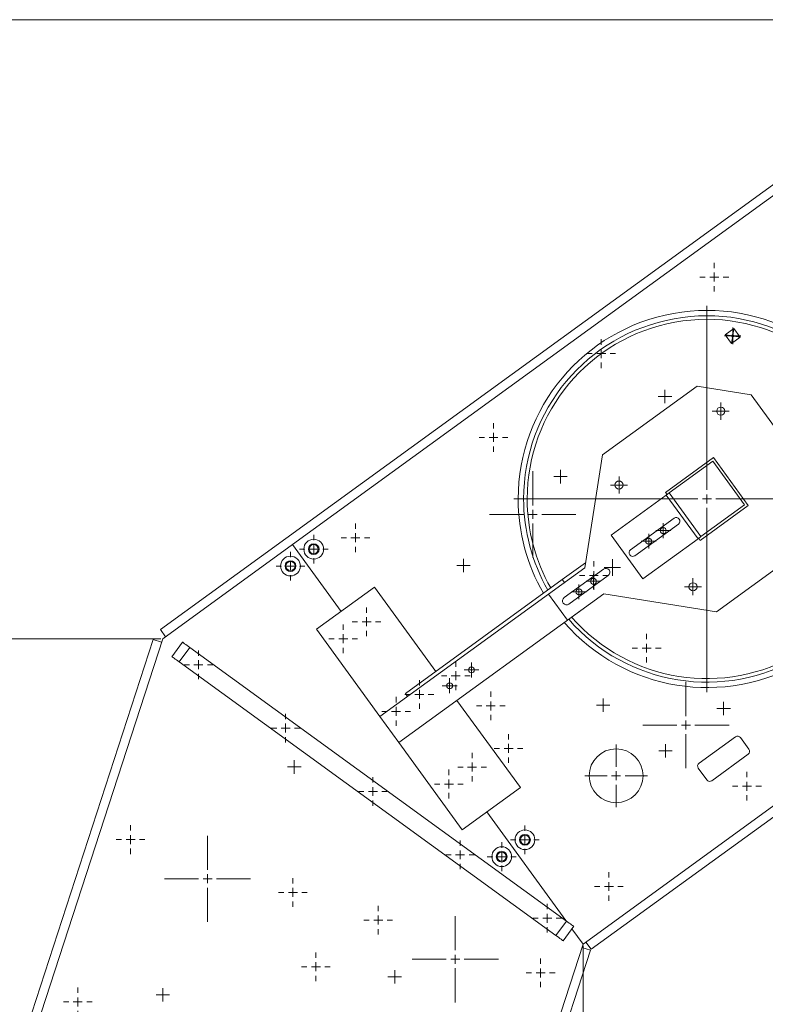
# Model space of a CAD drawing. Header units: millimetres. Extents: x 1529 to 6255, y 1713 to 5797.
# Tile 7 of 82: x 1937 to 2352, y 4851 to 5399. Entities that reach past the tile are written whole.
import ezdxf

# ---------------------------------------------------------------- set-up
doc = ezdxf.new("R2010")
doc.units = ezdxf.units.MM
doc.styles.add('SLDTEXTSTYLE0', font='TXT', dxfattribs={"width": 0.75})
doc.dimstyles.new('SLDDIMSTYLE0', dxfattribs={"dimtxt": 50, "dimasz": 3.302, "dimexe": 0, "dimexo": 0.0625, "dimgap": 12.5, "dimtad": 1, "dimrnd": 1e-09, "dimzin": 12, "dimdsep": 46, "dimtxsty": 'SLDTEXTSTYLE0', "dimsah": 1, "dimcen": 0.09, "dimadec": 0, "dimazin": 3, "dimtfac": 1, "dimtofl": 0, "dimtmove": 0, "dimatfit": 3, "dimfxl": 0, "dimfrac": 2, "dimtolj": 1, "dimtzin": 12, "dimarcsym": 0})

# ---------------------------------------------------------------- blocks, each defined once
blk = doc.blocks.new('_D_7')
at = {"color": 7, "linetype": 'Continuous', "lineweight": 0}
for p, q in [((2250.7, 4883.06), (2250.7, 4449.88)), ((3305.51, 4883.06), (3305.51, 4449.88)), ((2250.7, 4450.88), (3305.51, 4450.88))]:
    blk.add_line(p, q, dxfattribs=at)
for points in [[(2250.7, 4450.88), (2254.01, 4450.38), (2254.01, 4451.39)], [(3305.51, 4450.88), (3302.21, 4451.39), (3302.21, 4450.38)]]:
    blk.add_solid(points, dxfattribs=at)
at = {"color": 7, "linetype": 'Continuous', "lineweight": 0, "insert": (2656.3, 4515.34), "char_height": 50, "attachment_point": 1, "style": 'SLDTEXTSTYLE0'}
blk.add_mtext('1054.81', dxfattribs=at)
blk = doc.blocks.new('_D_9')
at = {"color": 7, "linetype": 'Continuous', "lineweight": 0}
for p, q in [((2015.77, 5054.02), (1783.52, 5054.02)), ((1784.52, 4500.88), (1784.52, 5054.02)), ((2125.2, 4500.88), (1783.52, 4500.88))]:
    blk.add_line(p, q, dxfattribs=at)
for points in [[(1784.52, 5054.02), (1784.01, 5050.72), (1785.03, 5050.72)], [(1784.52, 4500.88), (1785.03, 4504.19), (1784.01, 4504.19)]]:
    blk.add_solid(points, dxfattribs=at)
at = {"color": 7, "linetype": 'Continuous', "lineweight": 0, "insert": (1720.07, 4901.41), "char_height": 50, "attachment_point": 1, "rotation": 90, "style": 'SLDTEXTSTYLE0'}
blk.add_mtext('553.14', dxfattribs=at)
blk = doc.blocks.new('_D_10')
at = {"color": 7, "linetype": 'Continuous', "lineweight": 0}
for p, q in [((2481.75, 5398.75), (1668.53, 5398.75)), ((1669.53, 4500.88), (1669.53, 5398.75)), ((2125.2, 4500.88), (1668.53, 4500.88))]:
    blk.add_line(p, q, dxfattribs=at)
for points in [[(1669.53, 5398.75), (1669.02, 5395.45), (1670.04, 5395.45)], [(1669.53, 4500.88), (1670.04, 4504.19), (1669.02, 4504.19)]]:
    blk.add_solid(points, dxfattribs=at)
at = {"color": 7, "linetype": 'Continuous', "lineweight": 0, "insert": (1605.08, 4901.41), "char_height": 50, "attachment_point": 1, "rotation": 90, "style": 'SLDTEXTSTYLE0'}
blk.add_mtext('897.87', dxfattribs=at)
blk = doc.blocks.new('SW_CENTERMARKSYMBOL_80')
at = {"color": 0, "linetype": 'Continuous', "lineweight": 0}
for p, q in [((0, 5), (0, 8)), ((-5, 0), (-8, 0)), ((0, 0), (-2.5, 0)), ((0, 0), (0, 2.5)), ((0, 0), (0, -2.5)), ((0, 0), (2.5, 0)), ((5, 0), (8, 0)), ((0, -5), (0, -8))]:
    blk.add_line(p, q, dxfattribs=at)
blk = doc.blocks.new('SW_CENTERMARKSYMBOL_81')
at = {"color": 0, "linetype": 'Continuous', "lineweight": 0}
for p, q in [((0, 5), (0, 8)), ((-5, 0), (-8, 0)), ((0, 0), (-2.5, 0)), ((0, 0), (0, 2.5)), ((0, 0), (0, -2.5)), ((0, 0), (2.5, 0)), ((5, 0), (8, 0)), ((0, -5), (0, -8))]:
    blk.add_line(p, q, dxfattribs=at)
blk = doc.blocks.new('SW_CENTERMARKSYMBOL_82')
at = {"color": 0, "linetype": 'Continuous', "lineweight": 0}
for p, q in [((0, 5), (0, 8)), ((-5, 0), (-8, 0)), ((0, 0), (-2.5, 0)), ((0, 0), (0, 2.5)), ((0, 0), (0, -2.5)), ((0, 0), (2.5, 0)), ((5, 0), (8, 0)), ((0, -5), (0, -8))]:
    blk.add_line(p, q, dxfattribs=at)
blk = doc.blocks.new('SW_CENTERMARKSYMBOL_83')
at = {"color": 0, "linetype": 'Continuous', "lineweight": 0}
for p, q in [((0, 5), (0, 8)), ((-5, 0), (-8, 0)), ((0, 0), (-2.5, 0)), ((0, 0), (0, 2.5)), ((0, 0), (0, -2.5)), ((0, 0), (2.5, 0)), ((5, 0), (8, 0)), ((0, -5), (0, -8))]:
    blk.add_line(p, q, dxfattribs=at)
blk = doc.blocks.new('SW_CENTERMARKSYMBOL_84')
at = {"color": 0, "linetype": 'Continuous', "lineweight": 0}
for p, q in [((0, 5), (0, 8)), ((-5, 0), (-8, 0)), ((0, 0), (-2.5, 0)), ((0, 0), (0, 2.5)), ((0, 0), (0, -2.5)), ((0, 0), (2.5, 0)), ((5, 0), (8, 0)), ((0, -5), (0, -8))]:
    blk.add_line(p, q, dxfattribs=at)
blk = doc.blocks.new('SW_CENTERMARKSYMBOL_91')
at = {"color": 0, "linetype": 'Continuous', "lineweight": 0}
for p, q in [((0, 5), (0, 8)), ((-5, 0), (-8, 0)), ((0, 0), (-2.5, 0)), ((0, 0), (0, 2.5)), ((0, 0), (0, -2.5)), ((0, 0), (2.5, 0)), ((5, 0), (8, 0)), ((0, -5), (0, -8))]:
    blk.add_line(p, q, dxfattribs=at)
blk = doc.blocks.new('SW_CENTERMARKSYMBOL_92')
at = {"color": 0, "linetype": 'Continuous', "lineweight": 0}
for p, q in [((0, 5), (0, 8)), ((-5, 0), (-8, 0)), ((0, 0), (-2.5, 0)), ((0, 0), (0, 2.5)), ((0, 0), (0, -2.5)), ((0, 0), (2.5, 0)), ((5, 0), (8, 0)), ((0, -5), (0, -8))]:
    blk.add_line(p, q, dxfattribs=at)
blk = doc.blocks.new('SW_CENTERMARKSYMBOL_93')
at = {"color": 0, "linetype": 'Continuous', "lineweight": 0}
for p, q in [((0, 5), (0, 17.5)), ((-5, 0), (-17.5, 0)), ((0, 0), (-2.5, 0)), ((0, 0), (0, 2.5)), ((0, 0), (0, -2.5)), ((0, 0), (2.5, 0)), ((5, 0), (17.5, 0)), ((0, -5), (0, -17.5))]:
    blk.add_line(p, q, dxfattribs=at)
blk = doc.blocks.new('SW_CENTERMARKSYMBOL_94')
at = {"color": 0, "linetype": 'Continuous', "lineweight": 0}
for p, q in [((-2.5, 0), (-3.75, 0)), ((0, 0), (-2.5, 0)), ((0, 2.5), (0, 3.75)), ((0, 0), (0, 2.5)), ((0, 0), (0, -2.5)), ((0, 0), (2.5, 0)), ((2.5, 0), (3.75, 0)), ((0, -2.5), (0, -3.75))]:
    blk.add_line(p, q, dxfattribs=at)
blk = doc.blocks.new('SW_CENTERMARKSYMBOL_97')
at = {"color": 0, "linetype": 'Continuous', "lineweight": 0}
for p, q in [((-2.5, 0), (-4.6, 0)), ((0, 0), (-2.5, 0)), ((0, 2.5), (0, 4.6)), ((0, 0), (0, 2.5)), ((0, 0), (0, -2.5)), ((0, 0), (2.5, 0)), ((2.5, 0), (4.6, 0)), ((0, -2.5), (0, -4.6))]:
    blk.add_line(p, q, dxfattribs=at)
blk = doc.blocks.new('SW_CENTERMARKSYMBOL_98')
at = {"color": 0, "linetype": 'Continuous', "lineweight": 0}
for p, q in [((-2.5, 0), (-4.6, 0)), ((0, 0), (-2.5, 0)), ((0, 2.5), (0, 4.6)), ((0, 0), (0, 2.5)), ((0, 0), (0, -2.5)), ((0, 0), (2.5, 0)), ((2.5, 0), (4.6, 0)), ((0, -2.5), (0, -4.6))]:
    blk.add_line(p, q, dxfattribs=at)
blk = doc.blocks.new('SW_CENTERMARKSYMBOL_99')
at = {"color": 0, "linetype": 'Continuous', "lineweight": 0}
for p, q in [((-2.5, 0), (-3.75, 0)), ((0, 0), (-2.5, 0)), ((0, 2.5), (0, 3.75)), ((0, 0), (0, 2.5)), ((0, 0), (0, -2.5)), ((0, 0), (2.5, 0)), ((2.5, 0), (3.75, 0)), ((0, -2.5), (0, -3.75))]:
    blk.add_line(p, q, dxfattribs=at)
blk = doc.blocks.new('SW_CENTERMARKSYMBOL_104')
at = {"color": 0, "linetype": 'Continuous', "lineweight": 0}
for p, q in [((-2.5, 0), (-3.75, 0)), ((0, 0), (-2.5, 0)), ((0, 2.5), (0, 3.75)), ((0, 0), (0, 2.5)), ((0, 0), (0, -2.5)), ((0, 0), (2.5, 0)), ((2.5, 0), (3.75, 0)), ((0, -2.5), (0, -3.75))]:
    blk.add_line(p, q, dxfattribs=at)
blk = doc.blocks.new('SW_CENTERMARKSYMBOL_106')
at = {"color": 0, "linetype": 'Continuous', "lineweight": 0}
for p, q in [((0, 5), (0, 107.5)), ((-5, 0), (-107.5, 0)), ((0, 0), (-2.5, 0)), ((0, 0), (0, 2.5)), ((0, 0), (0, -2.5)), ((0, 0), (2.5, 0)), ((5, 0), (107.5, 0)), ((0, -5), (0, -107.5))]:
    blk.add_line(p, q, dxfattribs=at)
blk = doc.blocks.new('SW_CENTERMARKSYMBOL_108')
at = {"color": 0, "linetype": 'Continuous', "lineweight": 0}
for p, q in [((-2.5, 0), (-3.75, 0)), ((0, 0), (-2.5, 0)), ((0, 2.5), (0, 3.75)), ((0, 0), (0, 2.5)), ((0, 0), (0, -2.5)), ((0, 0), (2.5, 0)), ((2.5, 0), (3.75, 0)), ((0, -2.5), (0, -3.75))]:
    blk.add_line(p, q, dxfattribs=at)
blk = doc.blocks.new('SW_CENTERMARKSYMBOL_109')
at = {"color": 0, "linetype": 'Continuous', "lineweight": 0}
for p, q in [((-2.5, 0), (-3.75, 0)), ((0, 0), (-2.5, 0)), ((0, 2.5), (0, 3.75)), ((0, 0), (0, 2.5)), ((0, 0), (0, -2.5)), ((0, 0), (2.5, 0)), ((2.5, 0), (3.75, 0)), ((0, -2.5), (0, -3.75))]:
    blk.add_line(p, q, dxfattribs=at)
blk = doc.blocks.new('SW_CENTERMARKSYMBOL_110')
at = {"color": 0, "linetype": 'Continuous', "lineweight": 0}
for p, q in [((-2.5, 0), (-3.75, 0)), ((0, 0), (-2.5, 0)), ((0, 2.5), (0, 3.75)), ((0, 0), (0, 2.5)), ((0, 0), (0, -2.5)), ((0, 0), (2.5, 0)), ((2.5, 0), (3.75, 0)), ((0, -2.5), (0, -3.75))]:
    blk.add_line(p, q, dxfattribs=at)
blk = doc.blocks.new('SW_CENTERMARKSYMBOL_142')
at = {"color": 0, "linetype": 'Continuous', "lineweight": 0}
for p, q in [((0, 5), (0, 8)), ((-5, 0), (-8, 0)), ((0, 0), (-2.5, 0)), ((0, 0), (0, 2.5)), ((0, 0), (0, -2.5)), ((0, 0), (2.5, 0)), ((5, 0), (8, 0)), ((0, -5), (0, -8))]:
    blk.add_line(p, q, dxfattribs=at)
blk = doc.blocks.new('SW_CENTERMARKSYMBOL_143')
at = {"color": 0, "linetype": 'Continuous', "lineweight": 0}
for p, q in [((0, 5), (0, 8)), ((-5, 0), (-8, 0)), ((0, 0), (-2.5, 0)), ((0, 0), (0, 2.5)), ((0, 0), (0, -2.5)), ((0, 0), (2.5, 0)), ((5, 0), (8, 0)), ((0, -5), (0, -8))]:
    blk.add_line(p, q, dxfattribs=at)
blk = doc.blocks.new('SW_CENTERMARKSYMBOL_144')
at = {"color": 0, "linetype": 'Continuous', "lineweight": 0}
for p, q in [((0, 5), (0, 8)), ((-5, 0), (-8, 0)), ((0, 0), (-2.5, 0)), ((0, 0), (0, 2.5)), ((0, 0), (0, -2.5)), ((0, 0), (2.5, 0)), ((5, 0), (8, 0)), ((0, -5), (0, -8))]:
    blk.add_line(p, q, dxfattribs=at)
blk = doc.blocks.new('SW_CENTERMARKSYMBOL_145')
at = {"color": 0, "linetype": 'Continuous', "lineweight": 0}
for p, q in [((0, 5), (0, 8)), ((-5, 0), (-8, 0)), ((0, 0), (-2.5, 0)), ((0, 0), (0, 2.5)), ((0, 0), (0, -2.5)), ((0, 0), (2.5, 0)), ((5, 0), (8, 0)), ((0, -5), (0, -8))]:
    blk.add_line(p, q, dxfattribs=at)
blk = doc.blocks.new('SW_CENTERMARKSYMBOL_146')
at = {"color": 0, "linetype": 'Continuous', "lineweight": 0}
for p, q in [((0, 5), (0, 8)), ((-5, 0), (-8, 0)), ((0, 0), (-2.5, 0)), ((0, 0), (0, 2.5)), ((0, 0), (0, -2.5)), ((0, 0), (2.5, 0)), ((5, 0), (8, 0)), ((0, -5), (0, -8))]:
    blk.add_line(p, q, dxfattribs=at)
blk = doc.blocks.new('SW_CENTERMARKSYMBOL_188')
at = {"color": 0, "linetype": 'Continuous', "lineweight": 0}
for p, q in [((0, 5), (0, 8)), ((-5, 0), (-8, 0)), ((0, 0), (-2.5, 0)), ((0, 0), (0, 2.5)), ((0, 0), (0, -2.5)), ((0, 0), (2.5, 0)), ((5, 0), (8, 0)), ((0, -5), (0, -8))]:
    blk.add_line(p, q, dxfattribs=at)
blk = doc.blocks.new('SW_CENTERMARKSYMBOL_190')
at = {"color": 0, "linetype": 'Continuous', "lineweight": 0}
for p, q in [((0, 5), (0, 8)), ((-5, 0), (-8, 0)), ((0, 0), (-2.5, 0)), ((0, 0), (0, 2.5)), ((0, 0), (0, -2.5)), ((0, 0), (2.5, 0)), ((5, 0), (8, 0)), ((0, -5), (0, -8))]:
    blk.add_line(p, q, dxfattribs=at)
blk = doc.blocks.new('SW_CENTERMARKSYMBOL_191')
at = {"color": 0, "linetype": 'Continuous', "lineweight": 0}
for p, q in [((0, 5), (0, 8)), ((-5, 0), (-8, 0)), ((0, 0), (-2.5, 0)), ((0, 0), (0, 2.5)), ((0, 0), (0, -2.5)), ((0, 0), (2.5, 0)), ((5, 0), (8, 0)), ((0, -5), (0, -8))]:
    blk.add_line(p, q, dxfattribs=at)
blk = doc.blocks.new('SW_CENTERMARKSYMBOL_192')
at = {"color": 0, "linetype": 'Continuous', "lineweight": 0}
for p, q in [((0, 5), (0, 8)), ((-5, 0), (-8, 0)), ((0, 0), (-2.5, 0)), ((0, 0), (0, 2.5)), ((0, 0), (0, -2.5)), ((0, 0), (2.5, 0)), ((5, 0), (8, 0)), ((0, -5), (0, -8))]:
    blk.add_line(p, q, dxfattribs=at)
blk = doc.blocks.new('SW_CENTERMARKSYMBOL_193')
at = {"color": 0, "linetype": 'Continuous', "lineweight": 0}
for p, q in [((0, 5), (0, 8)), ((-5, 0), (-8, 0)), ((0, 0), (-2.5, 0)), ((0, 0), (0, 2.5)), ((0, 0), (0, -2.5)), ((0, 0), (2.5, 0)), ((5, 0), (8, 0)), ((0, -5), (0, -8))]:
    blk.add_line(p, q, dxfattribs=at)
blk = doc.blocks.new('SW_CENTERMARKSYMBOL_194')
at = {"color": 0, "linetype": 'Continuous', "lineweight": 0}
for p, q in [((0, 5), (0, 8)), ((-5, 0), (-8, 0)), ((0, 0), (-2.5, 0)), ((0, 0), (0, 2.5)), ((0, 0), (0, -2.5)), ((0, 0), (2.5, 0)), ((5, 0), (8, 0)), ((0, -5), (0, -8))]:
    blk.add_line(p, q, dxfattribs=at)
blk = doc.blocks.new('SW_CENTERMARKSYMBOL_197')
at = {"color": 0, "linetype": 'Continuous', "lineweight": 0}
for p, q in [((0, 5), (0, 8)), ((-5, 0), (-8, 0)), ((0, 0), (-2.5, 0)), ((0, 0), (0, 2.5)), ((0, 0), (0, -2.5)), ((0, 0), (2.5, 0)), ((5, 0), (8, 0)), ((0, -5), (0, -8))]:
    blk.add_line(p, q, dxfattribs=at)
blk = doc.blocks.new('SW_CENTERMARKSYMBOL_198')
at = {"color": 0, "linetype": 'Continuous', "lineweight": 0}
for p, q in [((0, 5), (0, 8)), ((-5, 0), (-8, 0)), ((0, 0), (-2.5, 0)), ((0, 0), (0, 2.5)), ((0, 0), (0, -2.5)), ((0, 0), (2.5, 0)), ((5, 0), (8, 0)), ((0, -5), (0, -8))]:
    blk.add_line(p, q, dxfattribs=at)
blk = doc.blocks.new('SW_CENTERMARKSYMBOL_199')
at = {"color": 0, "linetype": 'Continuous', "lineweight": 0}
for p, q in [((0, 5), (0, 8)), ((-5, 0), (-8, 0)), ((0, 0), (-2.5, 0)), ((0, 0), (0, 2.5)), ((0, 0), (0, -2.5)), ((0, 0), (2.5, 0)), ((5, 0), (8, 0)), ((0, -5), (0, -8))]:
    blk.add_line(p, q, dxfattribs=at)
blk = doc.blocks.new('SW_CENTERMARKSYMBOL_200')
at = {"color": 0, "linetype": 'Continuous', "lineweight": 0}
for p, q in [((0, 5), (0, 8)), ((-5, 0), (-8, 0)), ((0, 0), (-2.5, 0)), ((0, 0), (0, 2.5)), ((0, 0), (0, -2.5)), ((0, 0), (2.5, 0)), ((5, 0), (8, 0)), ((0, -5), (0, -8))]:
    blk.add_line(p, q, dxfattribs=at)
blk = doc.blocks.new('SW_CENTERMARKSYMBOL_201')
at = {"color": 0, "linetype": 'Continuous', "lineweight": 0}
for p, q in [((0, 5), (0, 8)), ((-5, 0), (-8, 0)), ((0, 0), (-2.5, 0)), ((0, 0), (0, 2.5)), ((0, 0), (0, -2.5)), ((0, 0), (2.5, 0)), ((5, 0), (8, 0)), ((0, -5), (0, -8))]:
    blk.add_line(p, q, dxfattribs=at)
blk = doc.blocks.new('SW_CENTERMARKSYMBOL_218')
at = {"color": 0, "linetype": 'Continuous', "lineweight": 0}
for p, q in [((-2.5, 0), (-4.75, 0)), ((0, 0), (-2.5, 0)), ((0, 2.5), (0, 4.75)), ((0, 0), (0, 2.5)), ((0, 0), (0, -2.5)), ((0, 0), (2.5, 0)), ((2.5, 0), (4.75, 0)), ((0, -2.5), (0, -4.75))]:
    blk.add_line(p, q, dxfattribs=at)
blk = doc.blocks.new('SW_CENTERMARKSYMBOL_219')
at = {"color": 0, "linetype": 'Continuous', "lineweight": 0}
for p, q in [((-2.5, 0), (-4.75, 0)), ((0, 0), (-2.5, 0)), ((0, 2.5), (0, 4.75)), ((0, 0), (0, 2.5)), ((0, 0), (0, -2.5)), ((0, 0), (2.5, 0)), ((2.5, 0), (4.75, 0)), ((0, -2.5), (0, -4.75))]:
    blk.add_line(p, q, dxfattribs=at)
blk = doc.blocks.new('SW_CENTERMARKSYMBOL_220')
at = {"color": 0, "linetype": 'Continuous', "lineweight": 0}
for p, q in [((-2.5, 0), (-4.75, 0)), ((0, 0), (-2.5, 0)), ((0, 2.5), (0, 4.75)), ((0, 0), (0, 2.5)), ((0, 0), (0, -2.5)), ((0, 0), (2.5, 0)), ((2.5, 0), (4.75, 0)), ((0, -2.5), (0, -4.75))]:
    blk.add_line(p, q, dxfattribs=at)
blk = doc.blocks.new('SW_CENTERMARKSYMBOL_222')
at = {"color": 0, "linetype": 'Continuous', "lineweight": 0}
for p, q in [((-2.5, 0), (-4.15, 0)), ((0, 0), (-2.5, 0)), ((0, 2.5), (0, 4.15)), ((0, 0), (0, 2.5)), ((0, 0), (0, -2.5)), ((0, 0), (2.5, 0)), ((2.5, 0), (4.15, 0)), ((0, -2.5), (0, -4.15))]:
    blk.add_line(p, q, dxfattribs=at)
blk = doc.blocks.new('SW_CENTERMARKSYMBOL_223')
at = {"color": 0, "linetype": 'Continuous', "lineweight": 0}
for p, q in [((-2.5, 0), (-4.15, 0)), ((0, 0), (-2.5, 0)), ((0, 2.5), (0, 4.15)), ((0, 0), (0, 2.5)), ((0, 0), (0, -2.5)), ((0, 0), (2.5, 0)), ((2.5, 0), (4.15, 0)), ((0, -2.5), (0, -4.15))]:
    blk.add_line(p, q, dxfattribs=at)
blk = doc.blocks.new('SW_CENTERMARKSYMBOL_241')
at = {"color": 0, "linetype": 'Continuous', "lineweight": 0}
for p, q in [((0, 5), (0, 24)), ((-5, 0), (-24, 0)), ((0, 0), (-2.5, 0)), ((0, 0), (0, 2.5)), ((0, 0), (0, -2.5)), ((0, 0), (2.5, 0)), ((5, 0), (24, 0)), ((0, -5), (0, -24))]:
    blk.add_line(p, q, dxfattribs=at)
blk = doc.blocks.new('SW_CENTERMARKSYMBOL_242')
at = {"color": 0, "linetype": 'Continuous', "lineweight": 0}
for p, q in [((0, 5), (0, 8)), ((-5, 0), (-8, 0)), ((0, 0), (-2.5, 0)), ((0, 0), (0, 2.5)), ((0, 0), (0, -2.5)), ((0, 0), (2.5, 0)), ((5, 0), (8, 0)), ((0, -5), (0, -8))]:
    blk.add_line(p, q, dxfattribs=at)
blk = doc.blocks.new('SW_CENTERMARKSYMBOL_243')
at = {"color": 0, "linetype": 'Continuous', "lineweight": 0}
for p, q in [((0, 5), (0, 8)), ((-5, 0), (-8, 0)), ((0, 0), (-2.5, 0)), ((0, 0), (0, 2.5)), ((0, 0), (0, -2.5)), ((0, 0), (2.5, 0)), ((5, 0), (8, 0)), ((0, -5), (0, -8))]:
    blk.add_line(p, q, dxfattribs=at)
blk = doc.blocks.new('SW_CENTERMARKSYMBOL_244')
at = {"color": 0, "linetype": 'Continuous', "lineweight": 0}
for p, q in [((0, 5), (0, 8)), ((-5, 0), (-8, 0)), ((0, 0), (-2.5, 0)), ((0, 0), (0, 2.5)), ((0, 0), (0, -2.5)), ((0, 0), (2.5, 0)), ((5, 0), (8, 0)), ((0, -5), (0, -8))]:
    blk.add_line(p, q, dxfattribs=at)
blk = doc.blocks.new('SW_CENTERMARKSYMBOL_245')
at = {"color": 0, "linetype": 'Continuous', "lineweight": 0}
for p, q in [((0, 5), (0, 8)), ((-5, 0), (-8, 0)), ((0, 0), (-2.5, 0)), ((0, 0), (0, 2.5)), ((0, 0), (0, -2.5)), ((0, 0), (2.5, 0)), ((5, 0), (8, 0)), ((0, -5), (0, -8))]:
    blk.add_line(p, q, dxfattribs=at)
blk = doc.blocks.new('SW_CENTERMARKSYMBOL_246')
at = {"color": 0, "linetype": 'Continuous', "lineweight": 0}
for p, q in [((0, 5), (0, 24)), ((-5, 0), (-24, 0)), ((0, 0), (-2.5, 0)), ((0, 0), (0, 2.5)), ((0, 0), (0, -2.5)), ((0, 0), (2.5, 0)), ((5, 0), (24, 0)), ((0, -5), (0, -24))]:
    blk.add_line(p, q, dxfattribs=at)
blk = doc.blocks.new('SW_CENTERMARKSYMBOL_252')
at = {"color": 0, "linetype": 'Continuous', "lineweight": 0}
for p, q in [((0, 5), (0, 24)), ((-5, 0), (-24, 0)), ((0, 0), (-2.5, 0)), ((0, 0), (0, 2.5)), ((0, 0), (0, -2.5)), ((0, 0), (2.5, 0)), ((5, 0), (24, 0)), ((0, -5), (0, -24))]:
    blk.add_line(p, q, dxfattribs=at)
blk = doc.blocks.new('SW_CENTERMARKSYMBOL_253')
at = {"color": 0, "linetype": 'Continuous', "lineweight": 0}
for p, q in [((0, 5), (0, 8)), ((-5, 0), (-8, 0)), ((0, 0), (-2.5, 0)), ((0, 0), (0, 2.5)), ((0, 0), (0, -2.5)), ((0, 0), (2.5, 0)), ((5, 0), (8, 0)), ((0, -5), (0, -8))]:
    blk.add_line(p, q, dxfattribs=at)
blk = doc.blocks.new('SW_CENTERMARKSYMBOL_254')
at = {"color": 0, "linetype": 'Continuous', "lineweight": 0}
for p, q in [((0, 5), (0, 8)), ((-5, 0), (-8, 0)), ((0, 0), (-2.5, 0)), ((0, 0), (0, 2.5)), ((0, 0), (0, -2.5)), ((0, 0), (2.5, 0)), ((5, 0), (8, 0)), ((0, -5), (0, -8))]:
    blk.add_line(p, q, dxfattribs=at)
blk = doc.blocks.new('SW_CENTERMARKSYMBOL_255')
at = {"color": 0, "linetype": 'Continuous', "lineweight": 0}
for p, q in [((0, 5), (0, 8)), ((-5, 0), (-8, 0)), ((0, 0), (-2.5, 0)), ((0, 0), (0, 2.5)), ((0, 0), (0, -2.5)), ((0, 0), (2.5, 0)), ((5, 0), (8, 0)), ((0, -5), (0, -8))]:
    blk.add_line(p, q, dxfattribs=at)
blk = doc.blocks.new('SW_CENTERMARKSYMBOL_256')
at = {"color": 0, "linetype": 'Continuous', "lineweight": 0}
for p, q in [((0, 5), (0, 8)), ((-5, 0), (-8, 0)), ((0, 0), (-2.5, 0)), ((0, 0), (0, 2.5)), ((0, 0), (0, -2.5)), ((0, 0), (2.5, 0)), ((5, 0), (8, 0)), ((0, -5), (0, -8))]:
    blk.add_line(p, q, dxfattribs=at)
blk = doc.blocks.new('SW_CENTERMARKSYMBOL_271')
at = {"color": 0, "linetype": 'Continuous', "lineweight": 0}
for p, q in [((0, 5), (0, 24)), ((-5, 0), (-24, 0)), ((0, 0), (-2.5, 0)), ((0, 0), (0, 2.5)), ((0, 0), (0, -2.5)), ((0, 0), (2.5, 0)), ((5, 0), (24, 0)), ((0, -5), (0, -24))]:
    blk.add_line(p, q, dxfattribs=at)
blk = doc.blocks.new('SW_CENTERMARKSYMBOL_276')
at = {"color": 0, "linetype": 'Continuous', "lineweight": 0}
for p, q in [((-2.5, 0), (-3.75, 0)), ((0, 0), (-2.5, 0)), ((0, 2.5), (0, 3.75)), ((0, 0), (0, 2.5)), ((0, 0), (0, -2.5)), ((0, 0), (2.5, 0)), ((2.5, 0), (3.75, 0)), ((0, -2.5), (0, -3.75))]:
    blk.add_line(p, q, dxfattribs=at)
blk = doc.blocks.new('SW_CENTERMARKSYMBOL_277')
at = {"color": 0, "linetype": 'Continuous', "lineweight": 0}
for p, q in [((-2.5, 0), (-3.75, 0)), ((0, 0), (-2.5, 0)), ((0, 2.5), (0, 3.75)), ((0, 0), (0, 2.5)), ((0, 0), (0, -2.5)), ((0, 0), (2.5, 0)), ((2.5, 0), (3.75, 0)), ((0, -2.5), (0, -3.75))]:
    blk.add_line(p, q, dxfattribs=at)
blk = doc.blocks.new('SW_CENTERMARKSYMBOL_284')
at = {"color": 0, "linetype": 'Continuous', "lineweight": 0}
for p, q in [((-2.5, 0), (-3.75, 0)), ((0, 0), (-2.5, 0)), ((0, 2.5), (0, 3.75)), ((0, 0), (0, 2.5)), ((0, 0), (0, -2.5)), ((0, 0), (2.5, 0)), ((2.5, 0), (3.75, 0)), ((0, -2.5), (0, -3.75))]:
    blk.add_line(p, q, dxfattribs=at)
blk = doc.blocks.new('SW_CENTERMARKSYMBOL_303')
at = {"color": 0, "linetype": 'Continuous', "lineweight": 0}
for p, q in [((-2.5, 0), (-4.15, 0)), ((0, 0), (-2.5, 0)), ((0, 2.5), (0, 4.15)), ((0, 0), (0, 2.5)), ((0, 0), (0, -2.5)), ((0, 0), (2.5, 0)), ((2.5, 0), (4.15, 0)), ((0, -2.5), (0, -4.15))]:
    blk.add_line(p, q, dxfattribs=at)
blk = doc.blocks.new('SW_CENTERMARKSYMBOL_304')
at = {"color": 0, "linetype": 'Continuous', "lineweight": 0}
for p, q in [((-2.5, 0), (-4.15, 0)), ((0, 0), (-2.5, 0)), ((0, 2.5), (0, 4.15)), ((0, 0), (0, 2.5)), ((0, 0), (0, -2.5)), ((0, 0), (2.5, 0)), ((2.5, 0), (4.15, 0)), ((0, -2.5), (0, -4.15))]:
    blk.add_line(p, q, dxfattribs=at)
blk = doc.blocks.new('SW_CENTERMARKSYMBOL_305')
at = {"color": 0, "linetype": 'Continuous', "lineweight": 0}
for p, q in [((-2.5, 0), (-4.15, 0)), ((0, 0), (-2.5, 0)), ((0, 2.5), (0, 4.15)), ((0, 0), (0, 2.5)), ((0, 0), (0, -2.5)), ((0, 0), (2.5, 0)), ((2.5, 0), (4.15, 0)), ((0, -2.5), (0, -4.15))]:
    blk.add_line(p, q, dxfattribs=at)
blk = doc.blocks.new('SW_CENTERMARKSYMBOL_306')
at = {"color": 0, "linetype": 'Continuous', "lineweight": 0}
for p, q in [((-2.5, 0), (-4.15, 0)), ((0, 0), (-2.5, 0)), ((0, 2.5), (0, 4.15)), ((0, 0), (0, 2.5)), ((0, 0), (0, -2.5)), ((0, 0), (2.5, 0)), ((2.5, 0), (4.15, 0)), ((0, -2.5), (0, -4.15))]:
    blk.add_line(p, q, dxfattribs=at)
blk = doc.blocks.new('SW_CENTERMARKSYMBOL_318')
at = {"color": 0, "linetype": 'Continuous', "lineweight": 0}
for p, q in [((0, 5), (0, 8)), ((-5, 0), (-8, 0)), ((0, 0), (-2.5, 0)), ((0, 0), (0, 2.5)), ((0, 0), (0, -2.5)), ((0, 0), (2.5, 0)), ((5, 0), (8, 0)), ((0, -5), (0, -8))]:
    blk.add_line(p, q, dxfattribs=at)

msp = doc.modelspace()

# ---------------------------------------------------------------- linework, layer by layer
at = {"color": 7, "linetype": 'Continuous', "lineweight": 15}
for p, q in [((2482.747, 5398.753), (2015.454, 5059.244)), ((2089.063, 5106.544), (2415.016, 5343.363)), ((2334.678, 5226.899), (2329.824, 5223.372)), ((2338.205, 5222.045), (2334.678, 5226.899)), ((2329.824, 5223.372), (2333.351, 5218.518)), ((2334.125, 5223.407), (2333.316, 5222.819)), ((2333.316, 5222.819), (2333.904, 5222.01)), ((2333.351, 5218.518), (2338.205, 5222.045)), ((2333.904, 5222.01), (2334.713, 5222.598)), ((2334.713, 5222.598), (2334.125, 5223.407)), ((2314.187, 5194.706), (2261.601, 5156.5)), ((2344.218, 5189.95), (2314.187, 5194.706)), ((2382.424, 5137.364), (2344.218, 5189.95)), ((2261.601, 5156.5), (2251.645, 5093.644)), ((2296.587, 5135.567), (2323.284, 5154.964)), ((2323.284, 5154.964), (2342.681, 5128.266)), ((2298.682, 5135.235), (2322.953, 5152.868)), ((2340.586, 5128.598), (2322.953, 5152.868)), ((2266.322, 5111.723), (2297.064, 5134.059)), ((2297.469, 5134.353), (2296.587, 5135.567)), ((2298.682, 5135.235), (2297.064, 5134.059)), ((2297.064, 5134.059), (2314.698, 5109.789)), ((2316.316, 5110.964), (2298.682, 5135.235)), ((2342.681, 5128.266), (2315.984, 5108.869)), ((2316.316, 5110.964), (2340.586, 5128.598)), ((2250.703, 4884.064), (2576.657, 5120.883)), ((2277.199, 5103.557), (2301.47, 5121.191)), ((2255.26, 4881.195), (2577.978, 5115.662)), ((2303.821, 5117.955), (2279.55, 5100.321)), ((2266.322, 5111.723), (2283.955, 5087.453)), ((2283.955, 5087.453), (2314.698, 5109.789)), ((2314.698, 5109.789), (2316.316, 5110.964)), ((2315.984, 5108.869), (2315.102, 5110.082)), ((2089.063, 5106.544), (2016.775, 5054.023)), ((2089.063, 5106.544), (2116.101, 5069.329)), ((2325.081, 5069.126), (2377.667, 5107.333)), ((2251.645, 5093.644), (2231.42, 5078.95)), ((2252.087, 5096.437), (2239.184, 5087.063)), ((2240.241, 5077.015), (2262.085, 5092.886)), ((2264.73, 5089.245), (2242.886, 5073.375)), ((2134.708, 5082.848), (2102.348, 5059.337)), ((2168.8, 5035.925), (2134.708, 5082.848)), ((2239.184, 5087.063), (2151.81, 5023.582)), ((2240.36, 5085.445), (2239.184, 5087.063)), ((2231.42, 5078.949), (2137.615, 5010.796)), ((2262.226, 5079.082), (2148.195, 4996.233)), ((2231.42, 5078.95), (2242, 5064.387)), ((2242, 5064.387), (2262.225, 5079.082)), ((2262.225, 5079.082), (2325.081, 5069.126)), ((2018.393, 5055.199), (2015.454, 5059.244)), ((2137.615, 5010.796), (2102.348, 5059.337)), ((2011.401, 5053.666), (1860.523, 4589.31)), ((2016.775, 5054.023), (1945.452, 4834.517)), ((2016.156, 5052.121), (2011.401, 5053.666)), ((2021.926, 5044.101), (2027.804, 5052.191)), ((2031.849, 5049.252), (2025.971, 5041.162)), ((2241.507, 4896.926), (2031.849, 5049.252)), ((2025.971, 5041.162), (2235.629, 4888.836)), ((2151.81, 5023.582), (2152.986, 5021.964)), ((2215.823, 4971.204), (2180.555, 5019.745)), ((2148.195, 4996.233), (2137.615, 5010.796)), ((2183.462, 4947.692), (2148.195, 4996.233)), ((2335.525, 4999.46), (2315.3, 4984.765)), ((2343.021, 4992.545), (2338.319, 4999.017)), ((2342.579, 4989.752), (2322.353, 4975.057)), ((2319.56, 4975.499), (2314.857, 4981.972)), ((2183.462, 4947.692), (2215.823, 4971.204)), ((2197.215, 4957.685), (2241.193, 4897.154)), ((2220.109, 4944.038), (2220.7, 4943.224)), ((2235.629, 4888.836), (2241.507, 4896.926)), ((2239.674, 4885.897), (2245.552, 4893.987)), ((2244.523, 4892.571), (2250.703, 4884.064)), ((2252.322, 4885.24), (2255.26, 4881.195)), ((2126.2, 4500.883), (2250.703, 4884.064)), ((2131.574, 4501.24), (2254.841, 4880.617)), ((2250.085, 4882.162), (2254.841, 4880.617))]:
    msp.add_line(p, q, dxfattribs=at)
at = {"color": 7, "linetype": 'Continuous', "lineweight": 15, "flags": 128}
for points in [[(2031.849, 5049.252), (2031.06, 5049.825), (2030.301, 5050.376), (2029.601, 5050.885), (2028.988, 5051.33), (2028.485, 5051.695), (2028.111, 5051.967), (2027.881, 5052.134), (2027.804, 5052.191)], [(2021.926, 5044.101), (2022.003, 5044.044), (2022.234, 5043.877), (2022.607, 5043.605), (2023.11, 5043.24), (2023.723, 5042.794), (2024.423, 5042.286), (2025.182, 5041.735), (2025.971, 5041.162)], [(2245.552, 4893.987), (2245.474, 4894.044), (2245.244, 4894.211), (2244.871, 4894.482), (2244.367, 4894.848), (2243.754, 4895.293), (2243.055, 4895.801), (2242.296, 4896.353), (2241.507, 4896.926)], [(2235.629, 4888.836), (2236.418, 4888.262), (2237.177, 4887.711), (2237.877, 4887.203), (2238.49, 4886.758), (2238.993, 4886.392), (2239.366, 4886.121), (2239.597, 4885.953), (2239.674, 4885.897)]]:
    msp.add_lwpolyline(points, dxfattribs=at)
at = {"color": 7, "linetype": 'Continuous', "lineweight": 15}
for centre, radius in [((2327.377, 5180.805), 2.25), ((2270.746, 5139.66), 2.25), ((2295.364, 5114.283), 1.65), ((2100.825, 5103.965), 5.5), ((2287.274, 5108.405), 1.65), ((2100.825, 5103.965), 3), ((2100.825, 5103.965), 2.55), ((2087.88, 5094.56), 5.5), ((2087.88, 5094.56), 3), ((2087.88, 5094.56), 2.55), ((2256.531, 5086.069), 1.65), ((2248.44, 5080.191), 1.65), ((2311.891, 5083.028), 2.25), ((2188.614, 5036.725), 1.65), ((2176.478, 5027.908), 1.65), ((2269.129, 4977.795), 15), ((2218.382, 4942.162), 5.5), ((2218.382, 4942.162), 3), ((2218.382, 4942.162), 2.55), ((2205.437, 4932.757), 5.5), ((2205.437, 4932.757), 3), ((2205.437, 4932.757), 2.55)]:
    msp.add_circle(centre, radius, dxfattribs=at)
for centre, radius, start, end in [((2319.634, 5131.916), 105, 220.9171, 180), ((2319.634, 5131.916), 102, 221.06209, 180), ((2319.634, 5131.916), 100, 221.16361, 180), ((2319.634, 5131.916), 105, 180, 209.98655), ((2319.634, 5131.916), 102, 180, 209.809), ((2319.634, 5131.916), 100, 180, 209.68468), ((2302.645, 5119.573), 2, 306, 126), ((2278.375, 5101.939), 2, 126, 306), ((2263.407, 5091.065), 2.25, 306, 126), ((2241.564, 5075.195), 2.25, 126, 306), ((2336.701, 4997.842), 2, 36, 126), ((2341.403, 4991.37), 2, 306, 36), ((2316.475, 4983.147), 2, 126, 216), ((2321.178, 4976.675), 2, 216, 306)]:
    msp.add_arc(centre, radius, start, end, dxfattribs=at)
for points, knots in [([(2334.125, 5223.407), (2334.19, 5223.818), (2334.316, 5224.611), (2334.484, 5225.676), (2334.606, 5226.442), (2334.654, 5226.744), (2334.678, 5226.899)], [0, 0, 0, 0, 0.2962554, 0.5718005, 0.7797033, 1, 1, 1, 1]), ([(2333.316, 5222.819), (2332.905, 5222.884), (2332.112, 5223.01), (2331.047, 5223.178), (2330.281, 5223.3), (2329.979, 5223.348), (2329.824, 5223.372)], [0, 0, 0, 0, 0.2962496, 0.5718001, 0.7797028, 1, 1, 1, 1]), ([(2333.351, 5218.518), (2333.382, 5218.716), (2333.443, 5219.102), (2333.642, 5220.359), (2333.803, 5221.37), (2333.904, 5222.01)], [0, 0, 0, 0, 0.2779325, 0.5432267, 1, 1, 1, 1]), ([(2338.205, 5222.045), (2338.007, 5222.076), (2337.621, 5222.137), (2336.364, 5222.336), (2335.353, 5222.497), (2334.713, 5222.598)], [0, 0, 0, 0, 0.2779223, 0.5432149, 1, 1, 1, 1])]:
    msp.add_open_spline(points, degree=3, knots=knots, dxfattribs=at)

# ---------------------------------------------------------------- block references
at = {"color": 7, "linetype": 'Continuous', "lineweight": 0}
for name, p in [('SW_CENTERMARKSYMBOL_318', (2323.77, 5255.438)), ('SW_CENTERMARKSYMBOL_106', (2319.634, 5131.916)), ('SW_CENTERMARKSYMBOL_98', (2334.015, 5222.708)), ('SW_CENTERMARKSYMBOL_91', (2260.856, 5212.818)), ('SW_CENTERMARKSYMBOL_109', (2296.303, 5188.971)), ('SW_CENTERMARKSYMBOL_219', (2327.377, 5180.805)), ('SW_CENTERMARKSYMBOL_243', (2200.88, 5166.153)), ('SW_CENTERMARKSYMBOL_94', (2238.165, 5144.36)), ('SW_CENTERMARKSYMBOL_241', (2222.733, 5123.316)), ('SW_CENTERMARKSYMBOL_218', (2270.746, 5139.66)), ('SW_CENTERMARKSYMBOL_245', (2124.024, 5110.313)), ('SW_CENTERMARKSYMBOL_223', (2295.364, 5114.283)), ('SW_CENTERMARKSYMBOL_80', (2100.825, 5103.965)), ('SW_CENTERMARKSYMBOL_222', (2287.274, 5108.405)), ('SW_CENTERMARKSYMBOL_194', (2087.88, 5094.56)), ('SW_CENTERMARKSYMBOL_110', (2184.137, 5094.853)), ('SW_CENTERMARKSYMBOL_97', (2267.048, 5093.71)), ('SW_CENTERMARKSYMBOL_242', (2256.72, 5089.296)), ('SW_CENTERMARKSYMBOL_303', (2256.531, 5086.069)), ('SW_CENTERMARKSYMBOL_220', (2311.891, 5083.028)), ('SW_CENTERMARKSYMBOL_304', (2248.44, 5080.191)), ('SW_CENTERMARKSYMBOL_81', (2130.214, 5063.514)), ('SW_CENTERMARKSYMBOL_193', (2117.27, 5054.11)), ('SW_CENTERMARKSYMBOL_254', (2286.109, 5048.846)), ('SW_CENTERMARKSYMBOL_142', (2036.657, 5039.578)), ('SW_CENTERMARKSYMBOL_244', (2179.863, 5033.457)), ('SW_CENTERMARKSYMBOL_305', (2188.614, 5036.725)), ('SW_CENTERMARKSYMBOL_82', (2159.603, 5023.063)), ('SW_CENTERMARKSYMBOL_306', (2176.478, 5027.908)), ('SW_CENTERMARKSYMBOL_252', (2307.961, 5006.009)), ('SW_CENTERMARKSYMBOL_192', (2146.659, 5013.659)), ('SW_CENTERMARKSYMBOL_92', (2199.372, 5016.729)), ('SW_CENTERMARKSYMBOL_108', (2261.919, 5017.071)), ('SW_CENTERMARKSYMBOL_104', (2328.964, 5015.211)), ('SW_CENTERMARKSYMBOL_145', (2085.198, 5004.311)), ('SW_CENTERMARKSYMBOL_256', (2209.253, 4993.006)), ('SW_CENTERMARKSYMBOL_93', (2269.129, 4977.795)), ('SW_CENTERMARKSYMBOL_99', (2296.603, 4991.7)), ('SW_CENTERMARKSYMBOL_83', (2188.992, 4982.612)), ('SW_CENTERMARKSYMBOL_277', (2090.019, 4982.687)), ('SW_CENTERMARKSYMBOL_191', (2176.048, 4973.208)), ('SW_CENTERMARKSYMBOL_253', (2341.949, 4971.989)), ('SW_CENTERMARKSYMBOL_146', (2133.739, 4969.044)), ('SW_CENTERMARKSYMBOL_197', (1998.853, 4942.237)), ('SW_CENTERMARKSYMBOL_84', (2218.382, 4942.162)), ('SW_CENTERMARKSYMBOL_271', (2041.711, 4920.426)), ('SW_CENTERMARKSYMBOL_144', (2182.28, 4933.777)), ('SW_CENTERMARKSYMBOL_190', (2205.437, 4932.757)), ('SW_CENTERMARKSYMBOL_255', (2265.092, 4916.149)), ('SW_CENTERMARKSYMBOL_200', (2089.204, 4912.88)), ('SW_CENTERMARKSYMBOL_143', (2230.821, 4898.51)), ('SW_CENTERMARKSYMBOL_198', (2136.757, 4897.429)), ('SW_CENTERMARKSYMBOL_246', (2179.614, 4875.618)), ('SW_CENTERMARKSYMBOL_188', (2102.041, 4871.488)), ('SW_CENTERMARKSYMBOL_199', (2227.107, 4868.073)), ('SW_CENTERMARKSYMBOL_284', (2145.908, 4865.883)), ('SW_CENTERMARKSYMBOL_201', (1969.497, 4851.886)), ('SW_CENTERMARKSYMBOL_276', (2016.808, 4855.882))]:
    msp.add_blockref(name, p, dxfattribs=at)

# ---------------------------------------------------------------- dimensions: what is measured, and where the dimension line sits
for base, p2, picture, middle in [((1669.531, 5398.753), (2482.747, 5398.753), '_D_10', (1669.531, 5003.006)), ((1784.523, 5054.023), (2016.774, 5054.023), '_D_9', (1784.523, 5003.006))]:
    dim = msp.add_linear_dim(base=base, p1=(2126.2, 4500.883), p2=p2, angle=90, dimstyle='SLDDIMSTYLE0', dxfattribs=at)
    dim.commit()
    dim.dimension.update_dxf_attribs({"geometry": picture, "text_midpoint": middle, "dimtype": 160})
dim = msp.add_linear_dim(base=(3305.51, 4450.883), p1=(2250.703, 4884.064), p2=(3305.51, 4884.064), dimstyle='SLDDIMSTYLE0', dxfattribs=at)
dim.commit()
dim.dimension.update_dxf_attribs({"geometry": '_D_7', "text_midpoint": (2776.368, 4450.883), "dimtype": 160})

doc.saveas('drawing.dxf')
